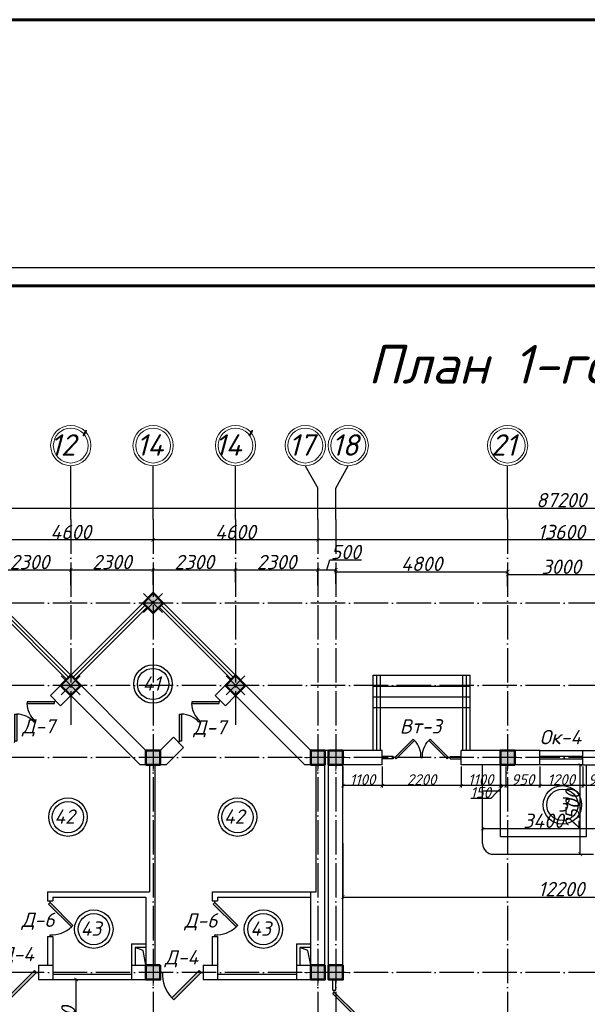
# Model space of a CAD drawing. Header units: millimetres. Extents: x 1112040 to 6903494, y -332921 to -150905.
# Tile 45 of 150: x 1514915 to 1530768, y -178414 to -150905. Entities that reach past the tile are written whole.
import ezdxf

# ---------------------------------------------------------------- set-up
doc = ezdxf.new("R2010")
doc.units = ezdxf.units.MM
doc.linetypes.add('ACAD_ISO04W100', pattern=[30, 24, -3, 0, -3])
doc.layers.add('kolonn', color=7, linetype='Continuous')
doc.layers.add('os', color=253, linetype='Continuous')
doc.styles.get("Standard").update_dxf_attribs({"font": 'isocpeui.ttf'})
doc.styles.add('style1', font='isocpeui.ttf', dxfattribs={"height": 80})
doc.dimstyles.new('ISO-25', dxfattribs={"dimtxt": 400, "dimasz": 100, "dimexe": 50, "dimexo": 50, "dimgap": 20, "dimtad": 1, "dimdec": 0, "dimtxsty": 'Standard', "dimblk": 'ARCHTICK', "dimcen": 20, "dimclrd": 1, "dimclre": 1, "dimadec": 0, "dimazin": 0, "dimtfac": 1, "dimtdec": 0, "dimtmove": 0, "dimatfit": 3, "dimldrblk": 'ARCHTICK', "dimfxl": 1, "dimarcsym": 0})
doc.dimstyles.get("Standard").update_dxf_attribs({"dimtxt": 300, "dimasz": 100, "dimexe": 50, "dimexo": 50, "dimgap": 20, "dimtad": 1, "dimdec": 0, "dimzin": 0, "dimdsep": 46, "dimtxsty": 'Standard', "dimblk": 'ARCHTICK', "dimcen": 20, "dimclrd": 1, "dimclre": 1, "dimclrt": 256, "dimadec": 0, "dimazin": 0, "dimtfac": 1, "dimtdec": 0, "dimtofl": 0, "dimtmove": 0, "dimatfit": 3, "dimldrblk": 'ARCHTICK', "dimfxl": 1, "dimtolj": 1, "dimtzin": 0, "dimarcsym": 0})

# ---------------------------------------------------------------- blocks, each defined once
blk = doc.blocks.new('ghsdd')
at = {"ltscale": 50}
h = blk.add_hatch(color=256, dxfattribs=at)
h.paths.add_polyline_path([(0, 200), (-200, 200), (-200, 0), (0, 0)])
h.paths.add_polyline_path([(200, 0), (200, 200), (0, 200), (0, 0)])
h.paths.add_polyline_path([(0, 0), (-200, 0), (-200, -200), (0, -200)])
h.paths.add_polyline_path([(0, 0), (0, -200), (200, -200), (200, 0)])
at = {"lineweight": 0}
for p, q in [((0, -374), (0, 374)), ((-374, 0), (374, 0))]:
    blk.add_line(p, q, dxfattribs=at)
at = {"lineweight": 50, "ltscale": 50}
blk.add_lwpolyline([(200, 200), (200, -200), (-200, -200), (-200, 200), (200, 200)], dxfattribs=at)
blk = doc.blocks.new('jfgjhsdf')
blk.add_hatch(color=1).paths.add_polyline_path([(-593, 731), (-637, 687), (0, 50), (44, 94)])
at = {"color": 1}
for p, q in [((0, 1000), (0, 950)), ((0, 50), (0, 0))]:
    blk.add_line(p, q, dxfattribs=at)
blk.add_lwpolyline([(0, 50), (-637, 687), (-593, 731), (44, 94), (0, 50)], dxfattribs=at)
blk.add_arc((-33, 130), 821, 87.662, 132.9147, dxfattribs=at)
blk = doc.blocks.new('_ArchTick')
at = {"color": 0, "linetype": 'ByBlock', "const_width": 0.15}
blk.add_lwpolyline([(-0.5, -0.5), (0.5, 0.5)], dxfattribs=at)
blk = doc.blocks.new('*D2420')
at = {"color": 1, "lineweight": -2, "transparency": 16777216}
for p, q in [((1527844, -173506), (1531244, -173506)), ((1527844, -173517), (1527844, -173556)), ((1531244, -173517), (1531244, -173556))]:
    blk.add_line(p, q, dxfattribs=at)
at = {"color": 1, "lineweight": -2, "transparency": 16777216, "xscale": 100, "yscale": 100, "zscale": 100, "rotation": 180}
blk.add_blockref('_ArchTick', (1527844, -173506), dxfattribs=at)
at = {"color": 1, "lineweight": -2, "transparency": 16777216, "xscale": 100, "yscale": 100, "zscale": 100}
blk.add_blockref('_ArchTick', (1531244, -173506), dxfattribs=at)
at = {"color": 0, "transparency": 16777216, "insert": (1529544, -173286), "char_height": 400, "attachment_point": 5}
blk.add_mtext('3400', dxfattribs=at)
blk = doc.blocks.new('*D2479')
at = {"color": 1, "lineweight": -2, "transparency": 16777216}
for p, q in [((1530572, -174222), (1530572, -171722)), ((1530610, -171722), (1530622, -171722)), ((1530610, -174222), (1530622, -174222))]:
    blk.add_line(p, q, dxfattribs=at)
at = {"color": 1, "lineweight": -2, "transparency": 16777216, "xscale": 100, "yscale": 100, "zscale": 100}
for p, rotation in [((1530572, -171722), 90), ((1530572, -174222), 270)]:
    blk.add_blockref('_ArchTick', p, dxfattribs=dict(at, rotation=rotation))
at = {"color": 0, "transparency": 16777216, "insert": (1530352, -172972), "char_height": 400, "attachment_point": 5, "rotation": 90}
blk.add_mtext('2500', dxfattribs=at)
blk = doc.blocks.new('*D2421')
at = {"color": 1, "lineweight": -2, "transparency": 16777216}
for p, q in [((1523942, -173915), (1523942, -175466)), ((1536142, -173915), (1536142, -175466)), ((1523942, -175416), (1536142, -175416))]:
    blk.add_line(p, q, dxfattribs=at)
at = {"color": 1, "lineweight": -2, "transparency": 16777216, "xscale": 100, "yscale": 100, "zscale": 100, "rotation": 180}
blk.add_blockref('_ArchTick', (1523942, -175416), dxfattribs=at)
at = {"color": 1, "lineweight": -2, "transparency": 16777216, "xscale": 100, "yscale": 100, "zscale": 100}
blk.add_blockref('_ArchTick', (1536142, -175416), dxfattribs=at)
at = {"color": 0, "transparency": 16777216, "insert": (1530042, -175196), "char_height": 400, "attachment_point": 5}
blk.add_mtext('12200', dxfattribs=at)
blk = doc.blocks.new('*D2523')
at = {"color": 1, "lineweight": -2, "transparency": 16777216}
for p, q in [((1516511, -177722), (1516443, -177722)), ((1516493, -180322), (1516493, -177722)), ((1516511, -180322), (1516443, -180322))]:
    blk.add_line(p, q, dxfattribs=at)
at = {"color": 1, "lineweight": -2, "transparency": 16777216, "xscale": 100, "yscale": 100, "zscale": 100}
for p, rotation in [((1516493, -177722), 90), ((1516493, -180322), 270)]:
    blk.add_blockref('_ArchTick', p, dxfattribs=dict(at, rotation=rotation))
at = {"color": 0, "transparency": 16777216, "insert": (1516273, -179022), "char_height": 400, "attachment_point": 5, "rotation": 90}
blk.add_mtext('2600', dxfattribs=at)
blk = doc.blocks.new('*D2587')
at = {"color": 1, "lineweight": -2, "transparency": 16777216}
for p, q in [((1514042, -166588), (1514042, -166228)), ((1514042, -166278), (1516342, -166278)), ((1516342, -166715), (1516342, -166228))]:
    blk.add_line(p, q, dxfattribs=at)
at = {"color": 1, "lineweight": -2, "transparency": 16777216, "xscale": 100, "yscale": 100, "zscale": 100, "rotation": 180}
blk.add_blockref('_ArchTick', (1514042, -166278), dxfattribs=at)
at = {"color": 1, "lineweight": -2, "transparency": 16777216, "xscale": 100, "yscale": 100, "zscale": 100}
blk.add_blockref('_ArchTick', (1516342, -166278), dxfattribs=at)
at = {"color": 0, "transparency": 16777216, "insert": (1515192, -166058), "char_height": 400, "attachment_point": 5}
blk.add_mtext('2300', dxfattribs=at)
blk = doc.blocks.new('*D2588')
at = {"color": 1, "lineweight": -2, "transparency": 16777216}
for p, q in [((1516342, -166715), (1516342, -166228)), ((1516342, -166278), (1518642, -166278)), ((1518642, -166690), (1518642, -166228))]:
    blk.add_line(p, q, dxfattribs=at)
at = {"color": 1, "lineweight": -2, "transparency": 16777216, "xscale": 100, "yscale": 100, "zscale": 100, "rotation": 180}
blk.add_blockref('_ArchTick', (1516342, -166278), dxfattribs=at)
at = {"color": 1, "lineweight": -2, "transparency": 16777216, "xscale": 100, "yscale": 100, "zscale": 100}
blk.add_blockref('_ArchTick', (1518642, -166278), dxfattribs=at)
at = {"color": 0, "transparency": 16777216, "insert": (1517492, -166058), "char_height": 400, "attachment_point": 5}
blk.add_mtext('2300', dxfattribs=at)
blk = doc.blocks.new('*D2589')
at = {"color": 1, "lineweight": -2, "transparency": 16777216}
for p, q in [((1518642, -166690), (1518642, -166228)), ((1518642, -166278), (1520942, -166278)), ((1520942, -166626), (1520942, -166228))]:
    blk.add_line(p, q, dxfattribs=at)
at = {"color": 1, "lineweight": -2, "transparency": 16777216, "xscale": 100, "yscale": 100, "zscale": 100, "rotation": 180}
blk.add_blockref('_ArchTick', (1518642, -166278), dxfattribs=at)
at = {"color": 1, "lineweight": -2, "transparency": 16777216, "xscale": 100, "yscale": 100, "zscale": 100}
blk.add_blockref('_ArchTick', (1520942, -166278), dxfattribs=at)
at = {"color": 0, "transparency": 16777216, "insert": (1519792, -166058), "char_height": 400, "attachment_point": 5}
blk.add_mtext('2300', dxfattribs=at)
blk = doc.blocks.new('*D2590')
at = {"color": 1, "lineweight": -2, "transparency": 16777216}
for p, q in [((1520942, -166626), (1520942, -166228)), ((1520942, -166278), (1523242, -166278)), ((1523242, -166715), (1523242, -166228))]:
    blk.add_line(p, q, dxfattribs=at)
at = {"color": 1, "lineweight": -2, "transparency": 16777216, "xscale": 100, "yscale": 100, "zscale": 100, "rotation": 180}
blk.add_blockref('_ArchTick', (1520942, -166278), dxfattribs=at)
at = {"color": 1, "lineweight": -2, "transparency": 16777216, "xscale": 100, "yscale": 100, "zscale": 100}
blk.add_blockref('_ArchTick', (1523242, -166278), dxfattribs=at)
at = {"color": 0, "transparency": 16777216, "insert": (1522092, -166058), "char_height": 400, "attachment_point": 5}
blk.add_mtext('2300', dxfattribs=at)
blk = doc.blocks.new('*D2591')
at = {"color": 1, "lineweight": -2, "transparency": 16777216}
for p, q in [((1523492, -166278), (1523576, -165998)), ((1523576, -165998), (1524466, -165998)), ((1523242, -166715), (1523242, -166228)), ((1523242, -166278), (1523742, -166278)), ((1523742, -166664), (1523742, -166228))]:
    blk.add_line(p, q, dxfattribs=at)
at = {"color": 1, "lineweight": -2, "transparency": 16777216, "xscale": 100, "yscale": 100, "zscale": 100, "rotation": 180}
blk.add_blockref('_ArchTick', (1523242, -166278), dxfattribs=at)
at = {"color": 1, "lineweight": -2, "transparency": 16777216, "xscale": 100, "yscale": 100, "zscale": 100}
blk.add_blockref('_ArchTick', (1523742, -166278), dxfattribs=at)
at = {"color": 0, "transparency": 16777216, "insert": (1524021, -165778), "char_height": 400, "attachment_point": 5}
blk.add_mtext('500', dxfattribs=at)
blk = doc.blocks.new('*D2592')
at = {"color": 1, "lineweight": -2, "transparency": 16777216}
for p, q in [((1523742, -166664), (1523742, -166278)), ((1523742, -166328), (1528542, -166328)), ((1528542, -166744), (1528542, -166278))]:
    blk.add_line(p, q, dxfattribs=at)
at = {"color": 1, "lineweight": -2, "transparency": 16777216, "xscale": 100, "yscale": 100, "zscale": 100, "rotation": 180}
blk.add_blockref('_ArchTick', (1523742, -166328), dxfattribs=at)
at = {"color": 1, "lineweight": -2, "transparency": 16777216, "xscale": 100, "yscale": 100, "zscale": 100}
blk.add_blockref('_ArchTick', (1528542, -166328), dxfattribs=at)
at = {"color": 0, "transparency": 16777216, "insert": (1526142, -166108), "char_height": 400, "attachment_point": 5}
blk.add_mtext('4800', dxfattribs=at)
blk = doc.blocks.new('*D2593')
at = {"color": 1, "lineweight": -2, "transparency": 16777216}
for p, q in [((1528542, -166744), (1528542, -166359)), ((1528542, -166409), (1531542, -166409)), ((1531542, -166765), (1531542, -166359))]:
    blk.add_line(p, q, dxfattribs=at)
at = {"color": 1, "lineweight": -2, "transparency": 16777216, "xscale": 100, "yscale": 100, "zscale": 100, "rotation": 180}
blk.add_blockref('_ArchTick', (1528542, -166409), dxfattribs=at)
at = {"color": 1, "lineweight": -2, "transparency": 16777216, "xscale": 100, "yscale": 100, "zscale": 100}
blk.add_blockref('_ArchTick', (1531542, -166409), dxfattribs=at)
at = {"color": 0, "transparency": 16777216, "insert": (1530042, -166189), "char_height": 400, "attachment_point": 5}
blk.add_mtext('3000', dxfattribs=at)
blk = doc.blocks.new('*D2731')
at = {"color": 1, "lineweight": -2, "transparency": 16777216}
for p, q in [((1523242, -164916), (1523242, -165488)), ((1536842, -164916), (1536842, -165488)), ((1536842, -165438), (1523242, -165438))]:
    blk.add_line(p, q, dxfattribs=at)
at = {"color": 1, "lineweight": -2, "transparency": 16777216, "xscale": 100, "yscale": 100, "zscale": 100, "rotation": 180}
blk.add_blockref('_ArchTick', (1523242, -165438), dxfattribs=at)
at = {"color": 1, "lineweight": -2, "transparency": 16777216, "xscale": 100, "yscale": 100, "zscale": 100}
blk.add_blockref('_ArchTick', (1536842, -165438), dxfattribs=at)
at = {"color": 0, "transparency": 16777216, "insert": (1530042, -165218), "char_height": 400, "attachment_point": 5}
blk.add_mtext('13600', dxfattribs=at)
blk = doc.blocks.new('*D2732')
at = {"color": 1, "lineweight": -2, "transparency": 16777216}
for p, q in [((1518642, -164916), (1518642, -165488)), ((1523242, -164916), (1523242, -165488)), ((1523242, -165438), (1518642, -165438))]:
    blk.add_line(p, q, dxfattribs=at)
at = {"color": 1, "lineweight": -2, "transparency": 16777216, "xscale": 100, "yscale": 100, "zscale": 100, "rotation": 180}
blk.add_blockref('_ArchTick', (1518642, -165438), dxfattribs=at)
at = {"color": 1, "lineweight": -2, "transparency": 16777216, "xscale": 100, "yscale": 100, "zscale": 100}
blk.add_blockref('_ArchTick', (1523242, -165438), dxfattribs=at)
at = {"color": 0, "transparency": 16777216, "insert": (1520942, -165218), "char_height": 400, "attachment_point": 5}
blk.add_mtext('4600', dxfattribs=at)
blk = doc.blocks.new('*D2733')
at = {"color": 1, "lineweight": -2, "transparency": 16777216}
for p, q in [((1514042, -164916), (1514042, -165488)), ((1518642, -164916), (1518642, -165488)), ((1518642, -165438), (1514042, -165438))]:
    blk.add_line(p, q, dxfattribs=at)
at = {"color": 1, "lineweight": -2, "transparency": 16777216, "xscale": 100, "yscale": 100, "zscale": 100, "rotation": 180}
blk.add_blockref('_ArchTick', (1514042, -165438), dxfattribs=at)
at = {"color": 1, "lineweight": -2, "transparency": 16777216, "xscale": 100, "yscale": 100, "zscale": 100}
blk.add_blockref('_ArchTick', (1518642, -165438), dxfattribs=at)
at = {"color": 0, "transparency": 16777216, "insert": (1516342, -165218), "char_height": 400, "attachment_point": 5}
blk.add_mtext('4600', dxfattribs=at)
blk = doc.blocks.new('*D2740')
at = {"color": 1, "lineweight": -2, "transparency": 16777216}
for p, q in [((1486442, -164552), (1573642, -164552)), ((1486442, -164579), (1486442, -164602)), ((1573642, -164579), (1573642, -164602))]:
    blk.add_line(p, q, dxfattribs=at)
at = {"color": 1, "lineweight": -2, "transparency": 16777216, "xscale": 100, "yscale": 100, "zscale": 100, "rotation": 180}
blk.add_blockref('_ArchTick', (1486442, -164552), dxfattribs=at)
at = {"color": 1, "lineweight": -2, "transparency": 16777216, "xscale": 100, "yscale": 100, "zscale": 100}
blk.add_blockref('_ArchTick', (1573642, -164552), dxfattribs=at)
at = {"color": 0, "transparency": 16777216, "insert": (1530042, -164329), "char_height": 400, "attachment_point": 5}
blk.add_mtext('87200', dxfattribs=at)
blk = doc.blocks.new('*D3020')
at = {"color": 1, "lineweight": -2, "transparency": 16777216}
for p, q in [((1530642, -171772), (1530642, -172355)), ((1531592, -171772), (1531592, -172355)), ((1531592, -172305), (1530642, -172305))]:
    blk.add_line(p, q, dxfattribs=at)
at = {"color": 1, "lineweight": -2, "transparency": 16777216, "xscale": 100, "yscale": 100, "zscale": 100, "rotation": 180}
blk.add_blockref('_ArchTick', (1530642, -172305), dxfattribs=at)
at = {"color": 1, "lineweight": -2, "transparency": 16777216, "xscale": 100, "yscale": 100, "zscale": 100}
blk.add_blockref('_ArchTick', (1531592, -172305), dxfattribs=at)
at = {"transparency": 16777216, "insert": (1531117, -172135), "char_height": 300, "attachment_point": 5}
blk.add_mtext('\\A1;950', dxfattribs=at)
blk = doc.blocks.new('*D3021')
at = {"color": 1, "lineweight": -2, "transparency": 16777216}
for p, q in [((1529442, -171772), (1529442, -172355)), ((1530642, -171772), (1530642, -172355)), ((1530642, -172305), (1529442, -172305))]:
    blk.add_line(p, q, dxfattribs=at)
at = {"color": 1, "lineweight": -2, "transparency": 16777216, "xscale": 100, "yscale": 100, "zscale": 100, "rotation": 180}
blk.add_blockref('_ArchTick', (1529442, -172305), dxfattribs=at)
at = {"color": 1, "lineweight": -2, "transparency": 16777216, "xscale": 100, "yscale": 100, "zscale": 100}
blk.add_blockref('_ArchTick', (1530642, -172305), dxfattribs=at)
at = {"transparency": 16777216, "insert": (1530042, -172135), "char_height": 300, "attachment_point": 5}
blk.add_mtext('\\A1;1200', dxfattribs=at)
blk = doc.blocks.new('*D3022')
at = {"color": 1, "lineweight": -2, "transparency": 16777216}
for p, q in [((1528492, -171772), (1528492, -172355)), ((1529442, -171772), (1529442, -172355)), ((1529442, -172305), (1528492, -172305))]:
    blk.add_line(p, q, dxfattribs=at)
at = {"color": 1, "lineweight": -2, "transparency": 16777216, "xscale": 100, "yscale": 100, "zscale": 100, "rotation": 180}
blk.add_blockref('_ArchTick', (1528492, -172305), dxfattribs=at)
at = {"color": 1, "lineweight": -2, "transparency": 16777216, "xscale": 100, "yscale": 100, "zscale": 100}
blk.add_blockref('_ArchTick', (1529442, -172305), dxfattribs=at)
at = {"transparency": 16777216, "insert": (1528967, -172135), "char_height": 300, "attachment_point": 5}
blk.add_mtext('\\A1;950', dxfattribs=at)
blk = doc.blocks.new('*D3023')
at = {"color": 1, "lineweight": -2, "transparency": 16777216}
for p, q in [((1528342, -171772), (1528342, -172355)), ((1528492, -171772), (1528492, -172355)), ((1528417, -172305), (1528072, -172665)), ((1528492, -172305), (1528342, -172305)), ((1528072, -172665), (1527512, -172665))]:
    blk.add_line(p, q, dxfattribs=at)
at = {"color": 1, "lineweight": -2, "transparency": 16777216, "xscale": 100, "yscale": 100, "zscale": 100, "rotation": 180}
blk.add_blockref('_ArchTick', (1528342, -172305), dxfattribs=at)
at = {"color": 1, "lineweight": -2, "transparency": 16777216, "xscale": 100, "yscale": 100, "zscale": 100}
blk.add_blockref('_ArchTick', (1528492, -172305), dxfattribs=at)
at = {"transparency": 16777216, "insert": (1527792, -172495), "char_height": 300, "attachment_point": 5}
blk.add_mtext('\\A1;150', dxfattribs=at)
blk = doc.blocks.new('*D3024')
at = {"color": 1, "lineweight": -2, "transparency": 16777216}
for p, q in [((1527242, -171772), (1527242, -172355)), ((1528342, -171772), (1528342, -172355)), ((1528342, -172305), (1527242, -172305))]:
    blk.add_line(p, q, dxfattribs=at)
at = {"color": 1, "lineweight": -2, "transparency": 16777216, "xscale": 100, "yscale": 100, "zscale": 100, "rotation": 180}
blk.add_blockref('_ArchTick', (1527242, -172305), dxfattribs=at)
at = {"color": 1, "lineweight": -2, "transparency": 16777216, "xscale": 100, "yscale": 100, "zscale": 100}
blk.add_blockref('_ArchTick', (1528342, -172305), dxfattribs=at)
at = {"transparency": 16777216, "insert": (1527792, -172135), "char_height": 300, "attachment_point": 5}
blk.add_mtext('\\A1;1100', dxfattribs=at)
blk = doc.blocks.new('*D3025')
at = {"color": 1, "lineweight": -2, "transparency": 16777216}
for p, q in [((1525042, -171772), (1525042, -172355)), ((1527242, -171772), (1527242, -172355)), ((1527242, -172305), (1525042, -172305))]:
    blk.add_line(p, q, dxfattribs=at)
at = {"color": 1, "lineweight": -2, "transparency": 16777216, "xscale": 100, "yscale": 100, "zscale": 100, "rotation": 180}
blk.add_blockref('_ArchTick', (1525042, -172305), dxfattribs=at)
at = {"color": 1, "lineweight": -2, "transparency": 16777216, "xscale": 100, "yscale": 100, "zscale": 100}
blk.add_blockref('_ArchTick', (1527242, -172305), dxfattribs=at)
at = {"transparency": 16777216, "insert": (1526142, -172135), "char_height": 300, "attachment_point": 5}
blk.add_mtext('\\A1;2200', dxfattribs=at)
blk = doc.blocks.new('*D3026')
at = {"color": 1, "lineweight": -2, "transparency": 16777216}
for p, q in [((1523942, -171772), (1523942, -172355)), ((1525042, -171772), (1525042, -172355)), ((1525042, -172305), (1523942, -172305))]:
    blk.add_line(p, q, dxfattribs=at)
at = {"color": 1, "lineweight": -2, "transparency": 16777216, "xscale": 100, "yscale": 100, "zscale": 100, "rotation": 180}
blk.add_blockref('_ArchTick', (1523942, -172305), dxfattribs=at)
at = {"color": 1, "lineweight": -2, "transparency": 16777216, "xscale": 100, "yscale": 100, "zscale": 100}
blk.add_blockref('_ArchTick', (1525042, -172305), dxfattribs=at)
at = {"transparency": 16777216, "insert": (1524492, -172135), "char_height": 300, "attachment_point": 5}
blk.add_mtext('\\A1;1100', dxfattribs=at)
blk = doc.blocks.new('swww222s')
at = {"color": 1}
for centre, radius in [((-11136, 9999), 537), ((-11136, 9999), 437), ((297, 6622), 537), ((297, 6622), 437), ((-13513, 6280), 537), ((-13513, 6280), 437), ((-8776, 6280), 537), ((-8776, 6280), 437), ((-12791, 3150), 537), ((-12791, 3150), 437), ((-8054, 3150), 537), ((-8054, 3150), 437)]:
    blk.add_circle(centre, radius, dxfattribs=at)
for s, p in [('41', (-11430, 9814)), ('3', (175, 6434)), ('42', (-13895, 6095)), ('42', (-9158, 6095)), ('43', (-13161, 2965)), ('43', (-8423, 2965))]:
    blk.add_text(s, height=400, dxfattribs=at).set_placement(p)

msp = doc.modelspace()

# ---------------------------------------------------------------- linework, layer by layer
for p, q in [((1516341.8, -169221.9), (1514041.8, -166921.9)), ((1516341.8, -169221.9), (1518641.8, -166921.9)), ((1520941.8, -169221.9), (1518641.8, -166921.9)), ((1524791.8, -171321.9), (1524791.8, -169221.9)), ((1524791.8, -169221.9), (1527491.8, -169221.9)), ((1527491.8, -171321.9), (1527491.8, -169221.9)), ((1524791.8, -169521.9), (1527491.8, -169521.9)), ((1524791.8, -169821.9), (1527491.8, -169821.9)), ((1524791.8, -170121.9), (1527491.8, -170121.9))]:
    msp.add_line(p, q)
at = {"color": 1}
for p, q in [((1516228.7, -169335.1), (1514211.5, -167317.9)), ((1516285.3, -169278.5), (1514268.1, -167261.3)), ((1516398.4, -169278.5), (1518415.5, -167261.3)), ((1516455, -169335.1), (1518472.1, -167317.9)), ((1520828.7, -169335.1), (1518811.5, -167317.9)), ((1520885.3, -169278.5), (1518868.1, -167261.3)), ((1524891.8, -171321.9), (1524891.8, -169221.9)), ((1524991.8, -171321.9), (1524991.8, -169221.9)), ((1527291.8, -171321.9), (1527291.8, -169221.9)), ((1527391.8, -171321.9), (1527391.8, -169221.9)), ((1529441.8, -171321.9), (1530641.8, -171321.9)), ((1525349.8, -171486.7), (1525041.8, -171486.7)), ((1525349.8, -171557.1), (1525041.8, -171557.1)), ((1525349.8, -171486.7), (1525349.8, -171557.1)), ((1526933.8, -171486.7), (1527241.8, -171486.7)), ((1526933.8, -171486.7), (1526933.8, -171557.1)), ((1526933.8, -171557.1), (1527241.8, -171557.1)), ((1529441.8, -171481.9), (1530641.8, -171481.9)), ((1530641.8, -171561.9), (1529441.8, -171561.9)), ((1530641.8, -171721.9), (1529441.8, -171721.9)), ((1523661.8, -178021.9), (1523661.8, -177721.9)), ((1523741.8, -178021.9), (1523741.8, -177721.9)), ((1523661.8, -178021.9), (1523741.8, -178021.9))]:
    msp.add_line(p, q, dxfattribs=at)
at = {"lineweight": 30}
for p, q in [((1515776.1, -169787.6), (1516341.8, -169221.9)), ((1518441.8, -171321.9), (1516341.8, -169221.9)), ((1520376.1, -169787.6), (1520941.8, -169221.9)), ((1523041.8, -171321.9), (1520941.8, -169221.9)), ((1516059, -170070.4), (1515776.1, -169787.6)), ((1516059, -170070.4), (1516341.8, -169787.6)), ((1518276.1, -171721.9), (1516341.8, -169787.6)), ((1520659, -170070.4), (1520376.1, -169787.6)), ((1520659, -170070.4), (1520941.8, -169787.6)), ((1522876.1, -171721.9), (1520941.8, -169787.6)), ((1518841.8, -171321.9), (1519209.4, -170954.3)), ((1519492.3, -171237.2), (1519209.4, -170954.3)), ((1518841.8, -171321.9), (1518441.8, -171321.9)), ((1519007.5, -171721.9), (1519492.3, -171237.2)), ((1525041.8, -171321.9), (1523041.8, -171321.9)), ((1523441.8, -177721.9), (1523441.8, -171321.9)), ((1523541.8, -177721.9), (1523541.8, -171321.9)), ((1525041.8, -171721.9), (1525041.8, -171321.9)), ((1529441.8, -171321.9), (1527241.8, -171321.9)), ((1527241.8, -171721.9), (1527241.8, -171321.9)), ((1529441.8, -171721.9), (1529441.8, -171321.9)), ((1530641.8, -171321.9), (1532841.8, -171321.9)), ((1530641.8, -171721.9), (1530641.8, -171321.9)), ((1519007.5, -171721.9), (1518276.1, -171721.9)), ((1518541.8, -171721.9), (1518541.8, -175271.9)), ((1518691.8, -171721.9), (1518691.8, -177321.9)), ((1523191.8, -171721.9), (1522876.1, -171721.9)), ((1523191.8, -175271.9), (1523191.8, -171721.9)), ((1523941.8, -177721.9), (1523941.8, -171721.9)), ((1525041.8, -171721.9), (1523941.8, -171721.9)), ((1529441.8, -171721.9), (1527241.8, -171721.9)), ((1530641.8, -171721.9), (1532841.8, -171721.9)), ((1515691.8, -175271.9), (1515691.8, -175521.9)), ((1515691.8, -175271.9), (1518541.8, -175271.9)), ((1515841.8, -175421.9), (1515841.8, -175521.9)), ((1515841.8, -175421.9), (1518441.8, -175421.9)), ((1518441.8, -175421.9), (1518441.8, -177321.9)), ((1520291.8, -175271.9), (1520291.8, -175521.9)), ((1520291.8, -175271.9), (1523191.8, -175271.9)), ((1520441.8, -175421.9), (1520441.8, -175521.9)), ((1520441.8, -175421.9), (1523041.8, -175421.9)), ((1523041.8, -177321.9), (1523041.8, -175271.9)), ((1515691.8, -175521.9), (1515841.8, -175521.9)), ((1520291.8, -175521.9), (1520441.8, -175521.9)), ((1515691.8, -176521.9), (1515841.8, -176521.9)), ((1515691.8, -176521.9), (1515691.8, -177321.9)), ((1515841.8, -176521.9), (1515841.8, -177721.9)), ((1520291.8, -176521.9), (1520291.8, -177321.9)), ((1520291.8, -176521.9), (1520441.8, -176521.9)), ((1520441.8, -176521.9), (1520441.8, -177721.9)), ((1518041.8, -176721.9), (1518041.8, -177721.9)), ((1518041.8, -176721.9), (1518441.8, -176721.9)), ((1518441.8, -176821.9), (1518141.8, -176821.9)), ((1518141.8, -176821.9), (1518141.8, -177321.9)), ((1522641.8, -176721.9), (1523041.8, -176721.9)), ((1522641.8, -176721.9), (1522641.8, -177721.9)), ((1523041.8, -176821.9), (1522741.8, -176821.9)), ((1522741.8, -176821.9), (1522741.8, -177321.9)), ((1515441.8, -177321.9), (1515441.8, -177721.9)), ((1515441.8, -177321.9), (1515841.8, -177321.9)), ((1518041.8, -177321.9), (1518841.8, -177321.9)), ((1518841.8, -177321.9), (1518841.8, -177721.9)), ((1520041.8, -177321.9), (1520441.8, -177321.9)), ((1520041.8, -177321.9), (1520041.8, -177721.9)), ((1522641.8, -177321.9), (1523041.8, -177321.9)), ((1515841.8, -177571.9), (1518041.8, -177571.9)), ((1520441.8, -177571.9), (1522641.8, -177571.9)), ((1515441.8, -177721.9), (1518841.8, -177721.9)), ((1520041.8, -177721.9), (1523441.8, -177721.9)), ((1523541.8, -177721.9), (1523941.8, -177721.9))]:
    msp.add_line(p, q, dxfattribs=at)
at = {"color": 6}
for p, q in [((1527843.7, -173921.9), (1527843.7, -171721.9)), ((1528343.7, -173721.9), (1528343.7, -171721.9)), ((1530743.7, -173721.9), (1530743.7, -171721.9)), ((1528343.7, -172462.8), (1527843.7, -172462.8)), ((1528343.7, -173721.9), (1530743.7, -173721.9)), ((1528143.7, -174221.9), (1530943.7, -174221.9))]:
    msp.add_line(p, q, dxfattribs=at)
at = {"color": 1, "lineweight": 60, "ltscale": 100}
msp.add_lwpolyline([(1198252, -150904.9), (2155604.1, -150904.9), (2155604.1, -261182.8), (1198252, -261182.8)], close=True, dxfattribs=at)
at = {"linetype": 'Continuous', "lineweight": 25, "ltscale": 100}
msp.add_lwpolyline([(1476548.4, -241937.9), (1595448.4, -241937.9), (1595448.4, -157837.9), (1476548.4, -157837.9), (1476548.4, -241937.9)], dxfattribs=at)
at = {"linetype": 'Continuous', "lineweight": 60, "ltscale": 100}
msp.add_lwpolyline([(1478548.4, -241437.9), (1594948.4, -241437.9), (1594948.4, -158337.9), (1478548.4, -158337.9), (1478548.4, -241437.9)], dxfattribs=at)
at = {"lineweight": 30}
msp.add_lwpolyline([(1518924.7, -167204.8), (1518641.8, -166921.9), (1518359, -167204.8), (1518641.8, -167487.6)], close=True, dxfattribs=at)
for points in [[(1518441.8, -177321.9), (1518362.8, -176913.3), (1518141.8, -176821.9)], [(1523041.8, -177321.9), (1522962.8, -176913.3), (1522741.8, -176821.9)]]:
    msp.add_lwpolyline(points)
at = {"color": 6}
msp.add_arc((1528143.7, -173921.9), 300, 180, 270, dxfattribs=at)
at = {"layer": 'os'}
for p, q in [((1516341.8, -164865.7), (1516341.8, -163365.7)), ((1518641.8, -164865.7), (1518641.8, -163365.7)), ((1520941.8, -164865.7), (1520941.8, -163365.7)), ((1528541.8, -164865.7), (1528541.8, -163365.7)), ((1523241.8, -164865.7), (1523241.8, -163989.1)), ((1523741.8, -164865.7), (1523741.8, -163989.1))]:
    msp.add_line(p, q, dxfattribs=at)
at = {"layer": 'os', "linetype": 'ACAD_ISO04W100', "ltscale": 40}
for p, q in [((1516341.8, -164865.7), (1516341.8, -170610)), ((1518641.8, -164865.7), (1518641.8, -226089.4)), ((1520941.8, -164865.7), (1520941.8, -170610)), ((1523241.8, -164865.7), (1523241.8, -184393.1)), ((1523741.8, -164865.7), (1523741.8, -226089.4)), ((1528541.8, -164865.7), (1528541.8, -230549.3)), ((1575607.2, -167206.9), (1484191.9, -167206.9)), ((1575607.2, -169506.9), (1484191.9, -169506.9)), ((1575607.2, -171521.9), (1484191.9, -171521.9)), ((1575607.2, -177521.9), (1484191.9, -177521.9))]:
    msp.add_line(p, q, dxfattribs=at)
at = {"layer": 'os', "color": 0}
for points in [[(1522891.8, -163365.7), (1523241.8, -163989.1)], [(1523741.8, -163989.1), (1524091.8, -163365.7)]]:
    msp.add_lwpolyline(points, dxfattribs=at)
at = {"layer": 'os', "color": 0, "lineweight": 0}
for centre, radius in [((1516341.8, -162803.2), 562.5), ((1518641.8, -162803.2), 562.5), ((1520941.8, -162803.2), 562.5), ((1522891.8, -162803.2), 562.5), ((1524091.8, -162803.2), 562.5), ((1528541.8, -162803.2), 562.5), ((1516341.8, -162803.2), 487.5), ((1518641.8, -162803.2), 487.5), ((1520941.8, -162803.2), 487.5), ((1522891.8, -162803.2), 487.5), ((1524091.8, -162803.2), 487.5), ((1528541.8, -162803.2), 487.5)]:
    msp.add_circle(centre, radius, dxfattribs=at)

# ---------------------------------------------------------------- block references
msp.add_blockref('swww222s', (1529775.5, -179463.8))
for p, xscale, yscale, zscale, rotation in [((1515917.6, -169929), -0.8461538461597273, 0.8461538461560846, 0.8461538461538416, 134.9999999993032), ((1520517.6, -169929), -0.8461538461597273, 0.8461538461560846, 0.8461538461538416, 134.9999999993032), ((1514750.8, -171095.7), 0.846153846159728, 0.846153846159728, 0.846153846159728, 314.9999999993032), ((1519350.8, -171095.7), 0.846153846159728, 0.846153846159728, 0.846153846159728, 314.9999999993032), ((1525349.8, -171521.9), 0.8123076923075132, 0.8123076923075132, 0.8123076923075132, 270), ((1526933.8, -171521.9), -0.8123076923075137, 0.8123076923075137, 0.8123076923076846, 90), ((1515441.8, -177521.9), 1.200000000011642, 1.200000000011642, 1.200000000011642, 90), ((1520041.8, -177521.9), 1.200000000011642, 1.200000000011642, 1.200000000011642, 90), ((1523701.8, -178021.9), 1.025641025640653, 1.025641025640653, 1.025641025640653, 180)]:
    msp.add_blockref('jfgjhsdf', p, dxfattribs=dict(xscale=xscale, yscale=yscale, zscale=zscale, rotation=rotation))
at = {"rotation": 180}
for p in [(1515766.8, -175521.9), (1520366.8, -175521.9)]:
    msp.add_blockref('jfgjhsdf', p, dxfattribs=at)
at = {"layer": 'kolonn', "rotation": 45}
for p in [(1518641.8, -167204.8), (1516341.8, -169504.8), (1520941.8, -169504.8)]:
    msp.add_blockref('ghsdd', p, dxfattribs=at)
at = {"layer": 'kolonn'}
for p in [(1518641.8, -171521.9), (1523241.8, -171521.9), (1523741.8, -171521.9), (1528541.8, -171521.9), (1518641.8, -177521.9), (1523241.8, -177521.9), (1523741.8, -177521.9)]:
    msp.add_blockref('ghsdd', p, dxfattribs=at)

# ---------------------------------------------------------------- texts
at = {"style": 'style1'}
msp.add_text('План 1-го этажа.', height=1078.831, dxfattribs=at).set_placement((1524637.3, -161072.9))
at = {"ltscale": 50}
for s, p in [("12'", (1515764.2, -163086.8)), ('14', (1518175.1, -163086.8)), ("14'", (1520362.3, -163086.8)), ('17', (1522425.1, -163086.8)), ('18', (1523625.1, -163086.8)), ('21', (1528075.1, -163086.8))]:
    msp.add_text(s, height=600, dxfattribs=at).set_placement(p)
at = {"color": 1}
for s, p in [('Д-7', (1514986.7, -170847.3)), ('Д-7', (1519767.6, -170875.8)), ('Вт-3', (1525528.9, -170848.3)), ('Ок-4', (1529437, -171148.8)), ('Д-6', (1514968.5, -176251.8)), ('Д-6', (1519516.5, -176270.9)), ('Д-4', (1514379.1, -177213)), ('Д-4', (1518967, -177300.7))]:
    msp.add_text(s, height=400, dxfattribs=at).set_placement(p)

# ---------------------------------------------------------------- dimensions: what is measured, and where the dimension line sits
for base, p1, p2, picture, middle in [((1573641.8, -164551.8), (1486441.8, -164529), (1573641.8, -164529), '*D2740', (1530041.8, -164329.2)), ((1531243.7, -173506.1), (1527843.7, -173466.7), (1531243.7, -173466.7), '*D2420', (1529543.7, -173286.1)), ((1536141.8, -175416), (1523941.8, -173864.9), (1536141.8, -173864.9), '*D2421', (1530041.8, -175196))]:
    dim = msp.add_linear_dim(base=base, p1=p1, p2=p2, dimstyle='ISO-25')
    dim.commit()
    dim.dimension.update_dxf_attribs({"geometry": picture, "text_midpoint": middle})
for base, p1, p2, dimstyle, picture, middle in [((1514041.8, -165438.2), (1518641.8, -164865.7), (1514041.8, -164865.7), 'ISO-25', '*D2733', (1516341.8, -165218.2)), ((1518641.8, -165438.2), (1523241.8, -164865.7), (1518641.8, -164865.7), 'ISO-25', '*D2732', (1520941.8, -165218.2)), ((1523241.8, -165438.2), (1536841.8, -164865.7), (1523241.8, -164865.7), 'ISO-25', '*D2731', (1530041.8, -165218.2)), ((1523741.8, -166277.7), (1523241.8, -166764.6), (1523741.8, -166713.8), 'ISO-25', '*D2591', (1523595.8, -165777.7)), ((1516341.8, -166277.7), (1514041.8, -166638.1), (1516341.8, -166765), 'ISO-25', '*D2587', (1515191.8, -166057.7)), ((1518641.8, -166277.7), (1516341.8, -166765), (1518641.8, -166739.7), 'ISO-25', '*D2588', (1517491.8, -166057.7)), ((1520941.8, -166277.7), (1518641.8, -166739.7), (1520941.8, -166675.7), 'ISO-25', '*D2589', (1519791.8, -166057.7)), ((1523241.8, -166277.7), (1520941.8, -166675.7), (1523241.8, -166764.6), 'ISO-25', '*D2590', (1522091.8, -166057.7)), ((1528541.8, -166328.5), (1523741.8, -166713.8), (1528541.8, -166794), 'ISO-25', '*D2592', (1526141.8, -166108.5)), ((1531541.8, -166408.7), (1528541.8, -166794), (1531541.8, -166815.4), 'ISO-25', '*D2593', (1530041.8, -166188.7)), ((1523941.8, -172305.1), (1525041.8, -171721.9), (1523941.8, -171721.9), 'Standard', '*D3026', (1524491.8, -172135.1)), ((1525041.8, -172305.1), (1527241.8, -171721.9), (1525041.8, -171721.9), 'Standard', '*D3025', (1526141.8, -172135.1)), ((1527241.8, -172305.1), (1528341.8, -171721.9), (1527241.8, -171721.9), 'Standard', '*D3024', (1527791.8, -172135.1)), ((1528491.8, -172305.1), (1529441.8, -171721.9), (1528491.8, -171721.9), 'Standard', '*D3022', (1528966.8, -172135.1)), ((1529441.8, -172305.1), (1530641.8, -171721.9), (1529441.8, -171721.9), 'Standard', '*D3021', (1530041.8, -172135.1)), ((1530641.8, -172305.1), (1531591.8, -171721.9), (1530641.8, -171721.9), 'Standard', '*D3020', (1531116.8, -172135.1))]:
    dim = msp.add_linear_dim(base=base, p1=p1, p2=p2, dimstyle=dimstyle, override={"dimtmove": 1})
    dim.commit()
    dim.dimension.update_dxf_attribs({"geometry": picture, "text_midpoint": middle})
dim = msp.add_linear_dim(base=(1528341.8, -172305.1), p1=(1528491.8, -171721.9), p2=(1528341.8, -171721.9), dimstyle='Standard', override={"dimtmove": 1})
dim.commit()
dim.dimension.update_dxf_attribs({"geometry": '*D3023', "text_midpoint": (1528051.8, -172665.1), "dimtype": 160})
for base, p1, p2, picture, middle in [((1530572.4, -171721.9), (1530560.1, -174221.9), (1530560.1, -171721.9), '*D2479', (1530352.4, -172971.9)), ((1516492.7, -177721.9), (1516560.5, -180321.9), (1516560.5, -177721.9), '*D2523', (1516272.7, -179021.9))]:
    dim = msp.add_linear_dim(base=base, p1=p1, p2=p2, angle=90, dimstyle='ISO-25')
    dim.commit()
    dim.dimension.update_dxf_attribs({"geometry": picture, "text_midpoint": middle})

doc.saveas('drawing.dxf')
